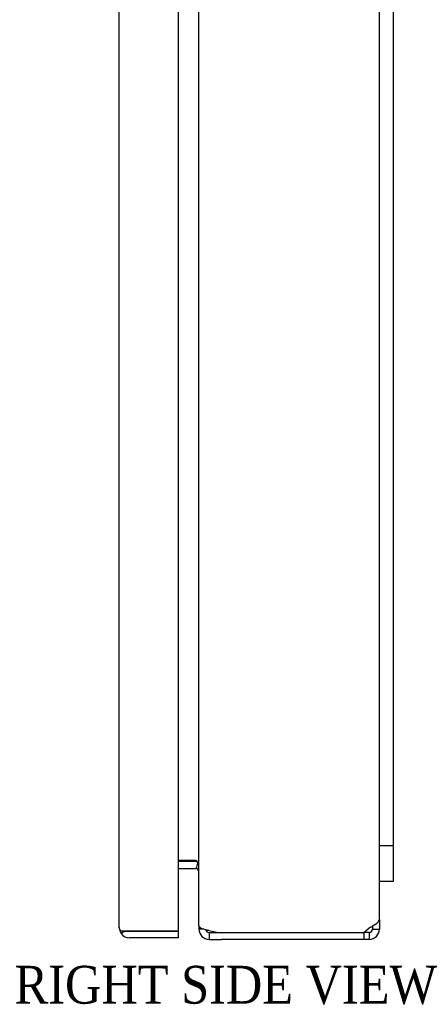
# Model space of a CAD drawing. Header units: inches. Extents: x 0.2 to 77.9, y -0.5 to 51.8.
# Tile 3 of 4: x 49.9 to 54.1, y 14.9 to 25.4. Entities that reach past the tile are written whole.
import ezdxf
from ezdxf.enums import TextEntityAlignment as Align

# ---------------------------------------------------------------- set-up
doc = ezdxf.new("R2010")
doc.units = ezdxf.units.IN
doc.header["$MEASUREMENT"] = 0
for name, color, linetype in [('COM56537-2', 7, 'Continuous'), ('COM56538-4', 7, 'Continuous'), ('COM71233-3', 7, 'Continuous'), ('Default', 7, 'Continuous'), ('GSK11134', 7, 'Continuous'), ('LOK10000', 7, 'Continuous')]:
    doc.layers.add(name, color=color, linetype=linetype)
doc.styles.add('SEACAD_Times_New_Roman', font='times.ttf')

# ---------------------------------------------------------------- blocks, each defined once
blk = doc.blocks.new('SE4')
at = {"layer": 'COM56537-2', "color": 7, "linetype": 'Continuous'}
for p, q in [((52.0337454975, 37.8218327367), (51.9039681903, 37.8218327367)), ((51.9039681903, 37.7498327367), (51.9039681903, 37.8218327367)), ((52.0337454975, 37.8218327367), (53.5416003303, 37.8218327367)), ((53.5416003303, 37.7498327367), (53.5416003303, 37.8218327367)), ((53.5416003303, 37.8218327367), (53.5959681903, 37.8218327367)), ((53.5959681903, 37.7498327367), (53.5959681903, 37.8218327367)), ((51.8473984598, 37.7138327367), (51.79596819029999, 37.7138327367)), ((51.79596819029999, 37.7138327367), (51.79596819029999, 37.6790229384)), ((52.0337454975, 37.7498327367), (51.9039681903, 37.7498327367)), ((53.5416003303, 37.7498327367), (53.5959681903, 37.7498327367)), ((53.6319681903, 37.7138327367), (53.7039681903, 37.7138327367)), ((53.6319681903, 37.7138327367), (53.6319681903, 37.6799161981)), ((53.7039681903, 37.7138327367), (53.7039681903, 37.6127189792)), ((51.7599681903, 37.0718327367), (51.5779681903, 37.0718327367)), ((51.7685290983, 37.0728654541), (51.7828064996, 37.014548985)), ((51.5779681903, 36.9998327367), (51.7599681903, 36.9998327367)), ((51.7599681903, 16.4538327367), (51.5779681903, 16.4538327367)), ((51.5779681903, 16.3818327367), (51.7599681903, 16.3818327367)), ((51.7685290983, 16.3808000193), (51.7828064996, 16.4391164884)), ((53.7039681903, 15.8409464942), (53.7039681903, 15.7398327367)), ((51.79596819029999, 15.7740121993), (51.79596819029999, 15.7398327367)), ((51.8473984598, 15.7398327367), (51.79596819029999, 15.7398327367)), ((53.6319681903, 15.7737492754), (53.6319681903, 15.7398327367)), ((53.6319681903, 15.7398327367), (53.7039681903, 15.7398327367)), ((51.9039681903, 15.7038327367), (52.0337454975, 15.7038327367)), ((51.9039681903, 15.7038327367), (51.9039681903, 15.6318327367)), ((51.9039681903, 15.6318327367), (52.0337454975, 15.6318327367)), ((53.5416003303, 15.6318327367), (52.0337454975, 15.6318327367)), ((53.5416003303, 15.7038327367), (53.5416003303, 15.6318327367)), ((53.5959681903, 15.7038327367), (53.5416003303, 15.7038327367)), ((53.5959681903, 15.6318327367), (53.5416003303, 15.6318327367)), ((53.5959681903, 15.7038327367), (53.5959681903, 15.6318327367))]:
    blk.add_line(p, q, dxfattribs=at)
for centre, radius, start, end in [((51.9039681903, 37.7138327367), 0.1079999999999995, 90, 180), ((53.5959681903, 37.7138327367), 0.1079999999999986, 0, 90), ((51.9039681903, 37.7138327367), 0.0359999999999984, 90, 170.8637192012), ((53.5959681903, 37.7138327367), 0.0359999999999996, 0, 90), ((51.7599681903, 37.1078327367), 0.036, 270, 283.7569078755), ((51.7599681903, 37.1078327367), 0.0359999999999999, 283.7569078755, 0), ((51.7599681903, 37.1078327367), 0.1079999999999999, 270, 278.7068149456), ((51.7599681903, 16.3458327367), 0.1079999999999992, 81.2931850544, 90), ((51.7599681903, 16.3458327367), 0.0359999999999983, 76.2430921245, 90), ((51.7599681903, 16.3458327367), 0.0359999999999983, 0, 76.2430921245), ((51.9039681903, 15.7398327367), 0.107999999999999, 180, 270), ((51.9039681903, 15.7398327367), 0.036000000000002, 189.1362807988, 270), ((53.5959681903, 15.7398327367), 0.0360000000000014, 270, 0), ((53.5959681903, 15.7398327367), 0.1080000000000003, 270, 360)]:
    blk.add_arc(centre, radius, start, end, dxfattribs=at)
at = {"layer": 'COM56538-4', "color": 7, "linetype": 'Continuous'}
for p, q in [((53.5416003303, 37.7498327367), (52.0337454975, 37.7498327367)), ((53.5959681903, 37.698551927), (53.5416003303, 37.7498327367)), ((51.79596819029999, 15.7740121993), (51.79596819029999, 37.6796532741)), ((53.7039681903, 15.8409464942), (53.7039681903, 37.6127189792)), ((51.5779681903, 36.9885327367), (51.7599681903, 36.9885327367)), ((51.7685290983, 36.9885327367), (51.7599681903, 36.9885327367)), ((51.7599681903, 16.4651327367), (51.5779681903, 16.4651327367)), ((51.7599681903, 16.4651327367), (51.7685290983, 16.4651327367)), ((53.5416003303, 15.7038327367), (53.5959681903, 15.7551135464)), ((52.0337454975, 15.7038327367), (53.5416003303, 15.7038327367))]:
    blk.add_line(p, q, dxfattribs=at)
for centre, radius, start, end in [((52.0337454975, 37.3674717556), 0.3823609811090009, 90, 109.8409587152), ((51.65595948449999, 37.0721483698), 0.1402265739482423, 323.3953879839, 356.8057005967), ((51.6540746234, 16.3808348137), 0.1421476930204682, 3.4265507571, 36.3723606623), ((52.0337454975, 16.0861937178), 0.3823609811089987, 250.1590412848, 270)]:
    blk.add_arc(centre, radius, start, end, dxfattribs=at)
for points, knots in [([(51.90396819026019, 37.72713516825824), (51.90182219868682, 37.72671619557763), (51.89753546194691, 37.72587927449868), (51.89114520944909, 37.72457955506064), (51.88482291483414, 37.72324940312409), (51.8785912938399, 37.72188566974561), (51.87247150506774, 37.72048935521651), (51.86648409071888, 37.71906035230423), (51.86064862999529, 37.71759884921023), (51.85498374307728, 37.71610495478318), (51.84950700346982, 37.71457882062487), (51.84423490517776, 37.71302059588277), (51.83918278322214, 37.71143041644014), (51.83436490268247, 37.70980847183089), (51.82979395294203, 37.70815475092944), (51.82193005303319, 37.70508161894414), (51.81207308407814, 37.70041927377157), (51.80426808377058, 37.69496747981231), (51.79992843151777, 37.69042435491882), (51.79764261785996, 37.68693177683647), (51.79622745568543, 37.68335748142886), (51.79605440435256, 37.68088504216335), (51.79596819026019, 37.67965327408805)], [0, 0, 0, 0, 0.0372031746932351, 0.0743153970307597, 0.1113344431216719, 0.1482580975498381, 0.1850841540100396, 0.2218104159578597, 0.258434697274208, 0.294954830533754, 0.3313687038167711, 0.3676742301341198, 0.4038693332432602, 0.4399519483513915, 0.4759200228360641, 0.5117715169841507, 0.6361355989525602, 0.7589747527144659, 0.8198592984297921, 0.8803311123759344, 0.9403810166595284, 1, 1, 1, 1]), ([(53.70396819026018, 37.61271897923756), (53.70396819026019, 37.61987172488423), (53.70115723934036, 37.62702447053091), (53.69033712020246, 37.64132996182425), (53.68233220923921, 37.64848270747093), (53.66233923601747, 37.66278819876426), (53.65035904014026, 37.66994094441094), (53.624236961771, 37.68424643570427), (53.61010535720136, 37.69139918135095), (53.59596819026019, 37.69855192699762)], [0, 0, 0, 0, 0.2500000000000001, 0.2500000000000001, 0.5000000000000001, 0.5000000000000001, 0.7500000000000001, 0.7500000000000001, 1, 1, 1, 1]), ([(53.59596819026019, 15.75511354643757), (53.61010535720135, 15.76226629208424), (53.62423696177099, 15.7694190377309), (53.65035904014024, 15.78372452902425), (53.66233923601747, 15.79087727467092), (53.68233220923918, 15.80518276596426), (53.69033712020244, 15.81233551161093), (53.70115723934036, 15.82664100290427), (53.70396819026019, 15.83379374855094), (53.70396819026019, 15.84094649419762)], [0, 0, 0, 0, 0.25, 0.25, 0.5, 0.5, 0.75, 0.75, 1, 1, 1, 1]), ([(51.79596819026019, 15.77401219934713), (51.7960063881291, 15.7731895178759), (51.7960829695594, 15.77154015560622), (51.79670744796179, 15.76912565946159), (51.7977135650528, 15.76674731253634), (51.79914291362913, 15.76441017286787), (51.80098886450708, 15.76211325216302), (51.8032552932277, 15.75985719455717), (51.80594062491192, 15.75764220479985), (51.80904201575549, 15.75546857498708), (51.81255420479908, 15.75333655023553), (51.81646952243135, 15.75124644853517), (51.82077872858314, 15.74919834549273), (51.82861655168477, 15.74584648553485), (51.84133911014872, 15.74134850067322), (51.8572109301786, 15.73688538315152), (51.87093054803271, 15.73351492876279), (51.88167673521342, 15.73108018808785), (51.89273101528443, 15.7287383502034), (51.90021701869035, 15.72726739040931), (51.90396819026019, 15.72653030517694)], [0, 0, 0, 0, 0.0397077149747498, 0.0796084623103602, 0.1196995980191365, 0.1599784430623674, 0.2004422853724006, 0.2410883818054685, 0.2819139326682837, 0.3229160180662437, 0.3640916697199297, 0.4054378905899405, 0.4469516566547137, 0.4886299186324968, 0.6144465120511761, 0.7416186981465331, 0.8057654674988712, 0.8702191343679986, 0.9349679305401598, 1, 1, 1, 1])]:
    blk.add_open_spline(points, degree=3, knots=knots, dxfattribs=at)
at = {"layer": 'COM71233-3', "color": 7, "linetype": 'Continuous'}
for p, q in [((51.0609681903, 37.8063327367), (51.5779681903, 37.8063327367)), ((51.5779681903, 37.8063327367), (51.5779681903, 37.7343327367)), ((50.9529681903, 37.6985228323), (50.9529688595, 37.6985228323)), ((50.9529681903, 15.7553327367), (50.9529681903, 37.6983327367)), ((50.9529689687, 37.6987427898), (50.9529683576, 37.69852283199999)), ((50.9529683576, 37.6983327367), (50.9529689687, 37.6985526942)), ((51.01039147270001, 37.7344440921), (50.9730727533, 37.7610893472)), ((51.0609681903, 37.7342539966), (50.9730727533, 37.7342539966)), ((51.0609681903, 37.7344440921), (51.01039147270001, 37.7344440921)), ((51.0609681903, 37.7344440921), (51.0609681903, 37.7343327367)), ((51.0609681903, 37.7343327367), (51.5779681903, 37.7343327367)), ((51.5779681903, 37.7342539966), (51.0609681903, 37.7342539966)), ((51.5779681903, 15.7194114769), (51.5779681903, 37.7342539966)), ((50.9529689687, 15.7551127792), (50.9529683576, 15.755332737)), ((50.9529688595, 15.7551426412), (50.9529683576, 15.7551426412)), ((50.9529683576, 15.7551426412), (50.9529689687, 15.7549226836)), ((51.0609681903, 15.7194114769), (50.9730727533, 15.7194114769)), ((51.01039147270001, 15.7192213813), (50.9730727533, 15.6925761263)), ((51.01039147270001, 15.7192213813), (51.0609681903, 15.7192213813)), ((51.0609681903, 15.7194114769), (51.5779681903, 15.7194114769)), ((51.0609681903, 15.7192213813), (51.0609681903, 15.7193327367)), ((51.5779681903, 15.7193327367), (51.0609681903, 15.7193327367)), ((51.5779681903, 15.6473327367), (51.0609681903, 15.6473327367)), ((51.5779681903, 15.6473327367), (51.5779681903, 15.7193327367))]:
    blk.add_line(p, q, dxfattribs=at)
for centre, radius, start, end in [((51.0609681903, 37.6983327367), 0.1080000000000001, 90, 144.4734792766), ((51.0609681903, 37.6983327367), 0.1080001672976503, 179.8991512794, 180), ((51.0609681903, 37.6983327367), 0.1080000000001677, 144.4734792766, 179.7824595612), ((51.0609681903, 37.6983327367), 0.0359999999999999, 90, 93.7902138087), ((51.0609681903, 15.7553327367), 0.1080000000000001, 180, 180.1008488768), ((51.0609681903, 15.7553327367), 0.1080000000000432, 180.2175404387, 215.5265207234), ((51.0609681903, 15.7553327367), 0.1079999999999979, 215.5265207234, 270), ((51.0609681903, 15.7553327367), 0.0359999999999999, 266.2097861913, 270)]:
    blk.add_arc(centre, radius, start, end, dxfattribs=at)
for points in [[(50.97307275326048, 37.73425399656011), (50.96660823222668, 37.72828641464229), (50.96157604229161, 37.7223425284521), (50.95477297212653, 37.7104456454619), (50.95301119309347, 37.70451818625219), (50.95296896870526, 37.69855269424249)], [(50.97307275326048, 15.71941147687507), (50.96660823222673, 15.72537905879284), (50.9615760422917, 15.73132294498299), (50.95477297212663, 15.74321982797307), (50.95301119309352, 15.74914728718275), (50.95296896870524, 15.75511277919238)]]:
    blk.add_open_spline(points, degree=3, knots=[0, 0, 0, 0, 0.5, 0.5, 1, 1, 1, 1], dxfattribs=at)
at = {"layer": 'GSK11134', "color": 7, "linetype": 'Continuous'}
for p, q in [((53.7039681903, 37.2068327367), (53.85396819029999, 37.2068327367)), ((53.85396819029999, 37.2068327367), (53.85396819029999, 36.8318327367)), ((53.85396819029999, 36.8318327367), (53.7039681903, 36.8318327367)), ((53.85396819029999, 36.8308327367), (53.7039681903, 36.8308327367)), ((53.85396819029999, 36.8308327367), (53.85396819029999, 36.8318327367)), ((53.85396819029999, 16.6208327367), (53.85396819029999, 36.8308327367)), ((53.85396819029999, 16.6208327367), (53.7039681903, 16.6208327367)), ((53.85396819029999, 16.6208327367), (53.7039681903, 16.6208327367)), ((53.85396819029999, 16.2458327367), (53.85396819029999, 16.6208327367)), ((53.7039681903, 16.2458327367), (53.85396819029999, 16.2458327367))]:
    blk.add_line(p, q, dxfattribs=at)
at = {"layer": 'LOK10000', "color": 7, "linetype": 'Continuous'}
for p, q in [((50.8929681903, 27.2768327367), (50.79296819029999, 27.1768327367)), ((50.8929681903, 27.2768327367), (50.8929681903, 26.1768327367)), ((50.9529681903, 27.2768327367), (50.8929681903, 27.2768327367)), ((50.79296819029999, 27.1768327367), (50.79296819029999, 26.2768327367)), ((50.79296819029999, 26.2768327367), (50.8929681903, 26.1768327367)), ((50.8929681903, 26.1768327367), (50.9529681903, 26.1768327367))]:
    blk.add_line(p, q, dxfattribs=at)

msp = doc.modelspace()

# ---------------------------------------------------------------- block references
at = {"layer": 'Default'}
msp.add_blockref('SE4', (0, 0), dxfattribs=at)

# ---------------------------------------------------------------- texts
at = {"layer": 'Default', "color": 7, "linetype": 'Continuous', "style": 'SEACAD_Times_New_Roman'}
msp.add_text('RIGHT SIDE VIEW', height=0.4, dxfattribs=at).set_placement((49.84479520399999, 15.3518327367), align=Align.TOP_LEFT)

doc.saveas('drawing.dxf')
